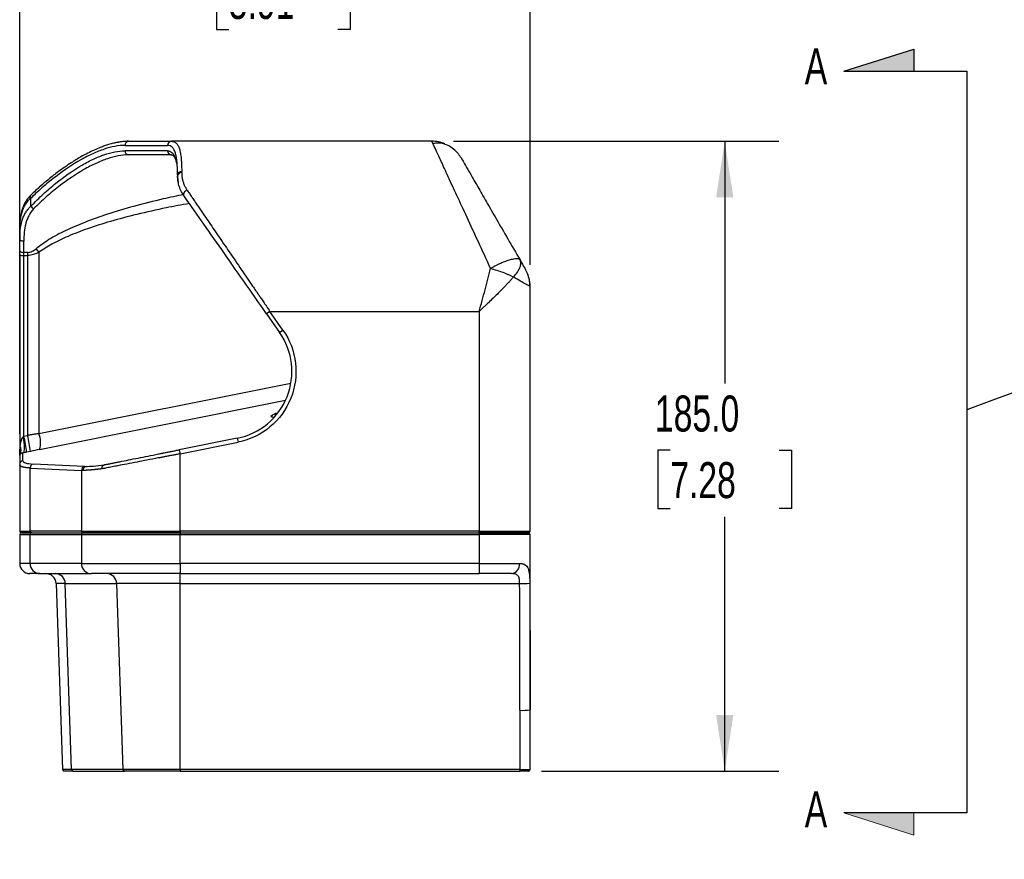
# Model space of a CAD drawing. Header units: millimetres. Extents: x 32 to 1437, y 32 to 1048.
# Tile 15 of 21: x 902 to 1192, y 399 to 645. Entities that reach past the tile are written whole.
import ezdxf

# ---------------------------------------------------------------- set-up
doc = ezdxf.new("R2010")
doc.units = ezdxf.units.MM
doc.header["$LTSCALE"] = 5
doc.layers.add('DIMENSIONS', color=140, linetype='Continuous', lineweight=25)
doc.layers.add('TEXT', color=140, linetype='Continuous', lineweight=25)
doc.styles.add('SLDTEXTSTYLE0', font='TXT', dxfattribs={"width": 0.7})
doc.dimstyles.new('SLDDIMSTYLE0', dxfattribs={"dimtxt": 10.790039, "dimasz": 16.51, "dimexe": 0, "dimexo": 0.0625, "dimgap": 2.69751, "dimtad": 0, "dimtih": 1, "dimtoh": 1, "dimrnd": 1e-09, "dimzin": 4, "dimdsep": 46, "dimtxsty": 'SLDTEXTSTYLE0', "dimsah": 1, "dimcen": 0.09, "dimadec": 0, "dimazin": 1, "dimtfac": 1, "dimtofl": 0, "dimtmove": 0, "dimatfit": 3, "dimfxl": 0, "dimfrac": 2, "dimtolj": 1, "dimtzin": 12, "dimarcsym": 0})

# ---------------------------------------------------------------- blocks, each defined once
blk = doc.blocks.new('SW_NOTE_0')
at = {"layer": 'TEXT', "color": 0, "insert": (23.2, 68.2), "char_height": 52.9, "attachment_point": 2, "style": 'SLDTEXTSTYLE0'}
blk.add_mtext('A', dxfattribs=at)
blk = doc.blocks.new('SW_NOTE_0_1')
at = {"layer": 'TEXT', "color": 0, "insert": (23.2, 68.2), "char_height": 52.9, "attachment_point": 2, "style": 'SLDTEXTSTYLE0'}
blk.add_mtext('A', dxfattribs=at)
blk = doc.blocks.new('Block14')
at = {"layer": 'DIMENSIONS'}
for points in [[(249.6, -1041.6), (249.6, -1009.1), (146.9, -1041.6)], [(249.6, -2130.8), (146.9, -2130.8), (249.6, -2163.3)]]:
    blk.add_hatch(color=256, dxfattribs=at).paths.add_polyline_path(points, flags=0)
for p, q in [((146.9, -1041.6), (249.6, -1009.1)), ((249.6, -1009.1), (249.6, -1041.6)), ((146.9, -1041.6), (327.4, -1041.6)), ((327.4, -1041.6), (327.4, -2130.8)), ((327.4, -2130.8), (146.9, -2130.8))]:
    blk.add_line(p, q, dxfattribs=at)
at = {"layer": 'DIMENSIONS', "color": 140, "linetype": 'Continuous', "lineweight": 18}
for p, q in [((146.9, -2130.8), (249.6, -2163.3)), ((249.6, -2163.3), (249.6, -2130.8))]:
    blk.add_line(p, q, dxfattribs=at)
at = {"layer": 'TEXT'}
for name, p in [('SW_NOTE_0', (82.6, -1075.9)), ('SW_NOTE_0_1', (82.6, -2167.3))]:
    blk.add_blockref(name, p, dxfattribs=at)
blk = doc.blocks.new('_D_4')
at = {"layer": 'DIMENSIONS'}
for p, q in [((902.16, 523.73), (902.16, 675.58)), ((1052.16, 573.37), (1052.16, 675.58)), ((902.16, 659.71), (949.01, 659.71)), ((963.63, 659.71), (960.01, 659.71)), ((960.01, 659.71), (960.01, 642.56)), ((995.69, 659.71), (999.32, 659.71)), ((999.32, 659.71), (999.32, 642.56)), ((1052.16, 659.71), (1010.31, 659.71)), ((960.01, 642.56), (963.63, 642.56)), ((999.32, 642.56), (995.69, 642.56))]:
    blk.add_line(p, q, dxfattribs=at)
for points in [[(902.16, 659.71), (918.67, 657.17), (918.67, 662.25)], [(1052.16, 659.71), (1035.65, 662.25), (1035.65, 657.17)]]:
    blk.add_solid(points, dxfattribs=at)
at = {"layer": 'DIMENSIONS', "char_height": 10.583, "attachment_point": 1, "style": 'SLDTEXTSTYLE0'}
for s, insert in [('150.0', (959.14, 675.76)), ('5.91', (963.63, 656.2))]:
    blk.add_mtext(s, dxfattribs=dict(at, insert=insert))
blk = doc.blocks.new('_D_5')
at = {"layer": 'DIMENSIONS'}
for p, q in [((1029.65, 609.7), (1125.24, 609.7)), ((1109.36, 609.7), (1109.36, 538.54)), ((1093.33, 518.98), (1089.71, 518.98)), ((1089.71, 518.98), (1089.71, 501.83)), ((1125.39, 518.98), (1129.02, 518.98)), ((1129.02, 518.98), (1129.02, 501.83)), ((1089.71, 501.83), (1093.33, 501.83)), ((1129.02, 501.83), (1125.39, 501.83)), ((1109.36, 424.7), (1109.36, 499.41)), ((1055.51, 424.7), (1125.24, 424.7))]:
    blk.add_line(p, q, dxfattribs=at)
for points in [[(1109.36, 609.7), (1106.82, 593.19), (1111.9, 593.19)], [(1109.36, 424.7), (1111.9, 441.21), (1106.82, 441.21)]]:
    blk.add_solid(points, dxfattribs=at)
at = {"layer": 'DIMENSIONS', "char_height": 10.583, "attachment_point": 1, "style": 'SLDTEXTSTYLE0'}
for s, insert in [('185.0', (1088.84, 535.03)), ('7.28', (1093.33, 515.47))]:
    blk.add_mtext(s, dxfattribs=dict(at, insert=insert))

msp = doc.modelspace()

# ---------------------------------------------------------------- linework, layer by layer
for p, q in [((933.198397, 609.651503), (932.10653, 609.535779)), ((933.118275, 608.496424), (945.639569, 608.496424)), ((933.983694, 609.676388), (934.17621, 609.696424)), ((1023.295946, 609.696424), (946.812614, 609.696424)), ((1023.295911, 609.696424), (1023.295946, 609.696424)), ((945.639569, 606.896424), (933.118275, 606.896424)), ((948.571745, 599.828313), (948.571745, 599.525406)), ((949.771745, 600.504807), (949.771745, 600.815163)), ((906.269497, 593.844436), (905.528744, 592.99347)), ((905.465775, 590.634851), (905.465775, 593.024884)), ((902.16346, 584.236518), (902.225937, 585.713057)), ((902.16346, 584.236518), (902.16346, 580.876986)), ((903.36346, 577.068824), (903.36346, 580.338497)), ((902.16346, 576.399348), (902.16346, 517.378491)), ((904.484458, 577.068824), (903.36346, 577.068824)), ((903.36346, 576.163446), (903.36346, 577.068824)), ((903.36346, 576.163446), (904.484458, 576.163446)), ((903.36346, 523.056013), (903.36346, 576.163446)), ((904.484458, 577.068824), (904.484458, 576.163446)), ((904.484458, 576.163446), (904.484458, 523.29356)), ((907.818961, 577.112832), (907.818961, 523.832068)), ((1052.16346, 567.016932), (1052.006012, 567.108184)), ((1052.16346, 495.196424), (1052.16346, 567.016932)), ((975.717482, 559.696424), (974.734499, 559.008132)), ((974.734499, 559.008132), (978.5465, 553.56403)), ((979.529483, 554.252322), (975.717482, 559.696424)), ((975.717482, 559.696424), (1037.16346, 559.696424)), ((1037.16346, 559.696424), (1037.16346, 495.196424)), ((978.5465, 553.56403), (979.529483, 554.252322)), ((907.818961, 523.832068), (981.863378, 538.640951)), ((907.990442, 519.155131), (980.276642, 533.612371)), ((903.36346, 523.056013), (904.484458, 523.29356)), ((966.085782, 522.480888), (949.063357, 519.076403)), ((949.298696, 517.899706), (966.321122, 521.304191)), ((966.085782, 522.480888), (966.321122, 521.304191)), ((903.111945, 515.857926), (903.111945, 518.145247)), ((905.322839, 518.605617), (904.201841, 518.36807)), ((949.063357, 519.076403), (949.298696, 517.899706)), ((902.16346, 517.378491), (902.16346, 514.687445)), ((949.298696, 495.196424), (949.298696, 517.899706)), ((902.16346, 514.687445), (902.16346, 495.196424)), ((905.230135, 513.728555), (920.320922, 513.028285)), ((905.230135, 495.196424), (905.230135, 513.728555)), ((921.228518, 514.198765), (906.137732, 514.899036)), ((920.320922, 513.028285), (920.320922, 495.196424)), ((902.16346, 495.196424), (905.230135, 495.196424)), ((920.320922, 495.196424), (905.230135, 495.196424)), ((920.320922, 495.196424), (949.298696, 495.196424)), ((1037.16346, 495.196424), (949.298696, 495.196424)), ((949.298696, 495.196424), (949.298696, 494.696424)), ((1037.16346, 495.196424), (1052.16346, 495.196424)), ((1037.16346, 494.696424), (1037.16346, 495.196424)), ((902.16346, 494.196424), (905.230135, 494.196424)), ((902.16346, 494.196424), (902.16346, 485.696424)), ((905.230135, 494.196424), (920.320922, 494.196424)), ((905.230135, 485.696424), (905.230135, 494.196424)), ((905.713098, 494.696424), (920.803885, 494.696424)), ((920.320922, 494.196424), (949.298696, 494.196424)), ((920.320922, 494.196424), (920.320922, 485.696424)), ((949.298696, 494.696424), (949.298696, 494.196424)), ((949.298696, 494.696424), (1037.16346, 494.696424)), ((949.298696, 494.196424), (1037.16346, 494.196424)), ((949.298696, 485.696424), (949.298696, 494.196424)), ((1037.16346, 494.696424), (1037.16346, 494.196424)), ((1052.16346, 494.196424), (1037.16346, 494.196424)), ((1037.16346, 494.196424), (1037.16346, 485.696424)), ((1052.16346, 442.658034), (1052.16346, 494.196424)), ((905.230135, 485.696424), (902.16346, 485.696424)), ((920.320922, 485.696424), (905.230135, 485.696424)), ((920.320922, 485.696424), (949.298696, 485.696424)), ((949.298696, 485.696424), (949.298696, 482.696424)), ((1037.16346, 485.696424), (949.298696, 485.696424)), ((1037.16346, 485.696424), (1037.16346, 482.696424)), ((1037.16346, 485.696424), (1049.071494, 485.696424)), ((908.127913, 482.696424), (923.218699, 482.696424)), ((949.298696, 482.696424), (1037.16346, 482.696424)), ((949.298696, 479.801122), (949.298696, 482.696424)), ((915.56661, 479.801122), (912.864566, 479.801122)), ((912.864566, 479.801122), (914.772013, 425.178974)), ((915.56661, 479.801122), (930.657396, 479.801122)), ((917.409063, 425.178974), (915.56661, 479.801122)), ((949.298696, 479.801122), (930.657396, 479.801122)), ((930.657396, 479.801122), (932.499849, 425.178974)), ((949.298696, 479.801122), (1049.092756, 479.801122)), ((949.298696, 425.178974), (949.298696, 479.801122)), ((1049.16346, 442.553336), (1049.16346, 425.178974)), ((1052.16346, 425.196424), (1052.16346, 442.658034)), ((917.409063, 425.178974), (914.772013, 425.178974)), ((932.499849, 425.178974), (917.409063, 425.178974)), ((917.891731, 424.696424), (932.982518, 424.696424)), ((949.298696, 425.178974), (932.499849, 425.178974)), ((1049.16346, 425.178974), (949.298696, 425.178974)), ((949.298696, 425.178974), (949.298696, 424.696424)), ((949.298696, 424.696424), (1049.16346, 424.696424)), ((1049.16346, 425.178974), (1049.16346, 424.696424))]:
    msp.add_line(p, q)
at = {"flags": 128}
for points in [[(905.465775, 593.024884), (905.35705, 593.283219), (905.313476, 593.523109), (905.338164, 593.727425), (905.429351, 593.881577), (905.436881, 593.889031)], [(951.363207, 595.333216), (951.097779, 595.215399), (950.848722, 595.052095), (950.631398, 594.853379), (950.45921, 594.631506), (950.342779, 594.400161), (950.289285, 594.173613), (950.302029, 593.965835), (950.380224, 593.789642)], [(903.36346, 580.338497), (903.129351, 580.348844), (902.904239, 580.379487), (902.696775, 580.429249), (902.514931, 580.496217), (902.365696, 580.577817), (902.254804, 580.670915), (902.186517, 580.771932), (902.16346, 580.876986)], [(902.16346, 577.522018), (902.186517, 577.433604), (902.254804, 577.348588), (902.365696, 577.270237), (902.514931, 577.201562), (902.696775, 577.145201), (902.904239, 577.103322), (903.129351, 577.077532), (903.36346, 577.068824)], [(903.111945, 522.815724), (903.279751, 522.010809), (903.40496, 521.207421), (903.48227, 520.43957), (903.508409, 519.739765), (903.48227, 519.137631), (903.40496, 518.65866), (903.279751, 518.323131), (903.111945, 518.145247)]]:
    msp.add_lwpolyline(points, dxfattribs=at)
for centre, radius, start, end in [((934.275914, 608.554722), 1.159106, 104.60228828, 182.88296913), ((946.826246, 608.50975), 1.186752, 90.65819715, 180.64341133), ((1023.295946, 599.696424), 10, 67.46182677, 90), ((934.252012, 606.829596), 1.135705, 176.62660906, 266.17297641), ((946.826246, 606.883097), 1.186752, 179.35658867, 269.34180285), ((1023.295946, 599.696424), 10, 30, 49.22033453), ((949.674635, 599.710229), 1.109194, 84.97732368, 173.88871104), ((949.671583, 599.402685), 1.106664, 84.8072133, 173.63321), ((907.320677, 591.726292), 2.152187, 210.47294277, 240.76292988), ((903.075053, 577.866429), 1.727232, 238.14460052, 279.61204505), ((892.670695, 565.784125), 18.915854, 36.79116039, 40.821171), ((1042.16346, 567.016932), 10, 0, 30), ((962.16346, 542.092502), 20, 281.30993247, 35), ((978.834002, 525.542821), 4.378857, 101.4191409, 130.53638226), ((976.749696, 530.459047), 1.7615, 244.38090798, 279.36662106), ((900.853751, 521.235075), 7.433607, 343.75156687, 20.44807618), ((869.691978, 514.61534), 34.713306, 6.20616855, 14.07275679), ((870.812977, 514.852887), 34.713306, 6.20616855, 14.07275679), ((899.848781, 518.948138), 2.739776, 334.45005028, 25.54994972), ((903.361231, 514.686383), 1.197772, 102.01246599, 179.94917585), ((906.426006, 513.738388), 1.195911, 103.9485219, 180.47112694), ((921.516793, 513.038118), 1.195911, 103.9485219, 180.47112694), ((921.962459, 513.039542), 1.188135, 104.55083738, 180.98644332), ((902.66346, 495.196424), 0.5, 180, 270), ((905.721767, 495.18805), 0.491703, 179.0242395, 268.98981489), ((920.812553, 495.18805), 0.491703, 179.0242395, 268.98981489), ((1051.66346, 495.196424), 0.5, 270, 0), ((902.66346, 494.196424), 0.5, 90, 180), ((905.721767, 494.204797), 0.491703, 91.01018511, 180.9757605), ((920.812553, 494.204797), 0.491703, 91.01018511, 180.9757605), ((1051.66346, 494.196424), 0.5, 0, 90), ((905.16346, 485.696424), 3, 180, 270), ((908.179925, 485.646183), 2.950218, 179.0242395, 268.98981489), ((923.270712, 485.646183), 2.950218, 179.0242395, 268.98981489), ((1046.340549, 485.419094), 2.744991, 277.31151895, 5.7985406), ((909.866393, 479.696424), 3, 2, 90), ((912.621016, 479.750817), 2.946023, 0.97839674, 89.03566616), ((927.711803, 479.750817), 2.946023, 0.97839674, 89.03566616), ((1049.630267, 507.018108), 27.222293, 268.86860672, 275.15263214), ((1049.912546, 464.122141), 21.581809, 268.01091196, 275.98665332), ((915.271709, 425.196424), 0.5, 182, 270), ((917.899995, 425.187358), 0.491004, 180.97839674, 269.03566616), ((932.990782, 425.187358), 0.491004, 180.97839674, 269.03566616), ((1051.66346, 425.196424), 0.5, 270, 0)]:
    msp.add_arc(centre, radius, start, end)
for points, knots in [([(930.342435, 609.243637), (930.13989, 609.206633), (929.47711, 609.085547), (928.384317, 608.769265), (927.077928, 608.347412), (925.668887, 607.819429), (924.030302, 607.121268), (922.144352, 606.207343), (920.345708, 605.232489), (918.722213, 604.275409), (917.139308, 603.282178), (915.40948, 602.12289), (913.684576, 600.883349), (912.048346, 599.641173), (910.299556, 598.243995), (908.058109, 596.351272), (906.378048, 594.773109), (905.436661, 593.888819)], [0, 0, 0, 0, 0.0278688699, 0.0911941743, 0.1437516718, 0.1975311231, 0.2702992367, 0.347916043, 0.4273647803, 0.485212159, 0.5401014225, 0.614123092, 0.6875242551, 0.7405746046, 0.8036971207, 0.8900059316, 1, 1, 1, 1]), ([(933.118275, 608.496424), (932.155081, 608.496424), (931.160056, 608.395522), (929.109066, 608.014803), (928.053082, 607.73489), (925.882435, 607.010326), (924.767767, 606.565632), (923.053345, 605.780864), (922.4748, 605.499607), (921.303834, 604.898197), (920.710457, 604.577499), (917.720315, 602.883099), (915.289938, 601.262267), (911.615658, 598.461569), (910.386231, 597.465705), (907.925195, 595.344968), (906.693522, 594.220162), (905.465775, 593.024884)], [0, 0, 0, 0, 0.125, 0.125, 0.25, 0.25, 0.375, 0.375, 0.4375, 0.4375, 0.5, 0.5, 0.75, 0.75, 0.875, 0.875, 1, 1, 1, 1]), ([(931.537201, 609.475438), (931.477209, 609.469418), (930.937497, 609.41526), (930.376412, 609.276663), (929.877695, 609.153471)], [0, 0, 0, 0, 0.111154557, 1, 1, 1, 1]), ([(933.983705, 609.67639), (933.217341, 609.648753), (932.044739, 609.606465), (930.780441, 609.336993), (930.342435, 609.243637)], [0, 0, 0, 0, 0.6535580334, 1, 1, 1, 1]), ([(934.17621, 609.696424), (933.430369, 609.693729), (932.666144, 609.690969), (931.831751, 609.508908), (931.811678, 609.504529)], [0, 0, 0, 0, 0.9759433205, 1, 1, 1, 1]), ([(948.571745, 599.828313), (948.571745, 601.250453), (948.524122, 602.498759), (948.363174, 604.119206), (948.294595, 604.617177), (948.166876, 605.300356), (948.120159, 605.517442), (948.017999, 605.930111), (947.962432, 606.126006), (947.664112, 607.043966), (947.359098, 607.587664), (946.607802, 608.313924), (946.16155, 608.496424), (945.639569, 608.496424)], [0, 0, 0, 0, 0.25, 0.25, 0.375, 0.375, 0.4375, 0.4375, 0.5, 0.5, 0.75, 0.75, 1, 1, 1, 1]), ([(946.812614, 609.696424), (946.860048, 609.695531), (946.954859, 609.693747), (947.092593, 609.679305), (947.226929, 609.656254), (947.357553, 609.623763), (947.48455, 609.582067), (947.607896, 609.531121), (947.727598, 609.470955), (947.843655, 609.401582), (947.956066, 609.32302), (948.064832, 609.235288), (948.327644, 608.993091), (948.703442, 608.483528), (949.112961, 607.504679), (949.420809, 606.242457), (949.583015, 605.054617), (949.664995, 604.109089), (949.703983, 603.523941), (949.734335, 602.902991), (949.755849, 602.24481), (949.769286, 601.551192), (949.770921, 601.061599), (949.771745, 600.815163)], [0, 0, 0, 0, 0.0228476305, 0.0456669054, 0.0684584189, 0.0912227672, 0.1139605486, 0.1366723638, 0.1593588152, 0.1820205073, 0.2046580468, 0.2272720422, 0.2498631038, 0.3741039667, 0.4993039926, 0.6231091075, 0.7497662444, 0.7900506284, 0.8309006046, 0.8723184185, 0.9143062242, 0.9568660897, 1, 1, 1, 1]), ([(1040.534355, 572.374172), (1039.310855, 575.023129), (1038.113796, 577.614837), (1035.804684, 582.614211), (1034.69267, 585.021793), (1032.583623, 589.588013), (1031.586617, 591.746595), (1029.734444, 595.756667), (1028.8793, 597.608108), (1027.33389, 600.954019), (1026.643642, 602.448448), (1025.446622, 605.040074), (1024.939863, 606.137238), (1024.123475, 607.904771), (1023.813855, 608.575119), (1023.400088, 609.47095), (1023.295946, 609.696424), (1023.295946, 609.696424)], [0, 0, 0, 0, 0.125, 0.125, 0.25, 0.25, 0.375, 0.375, 0.5, 0.5, 0.625, 0.625, 0.75, 0.75, 0.875, 0.875, 1, 1, 1, 1]), ([(1030.399214, 606.735144), (1029.90574, 607.174891), (1028.905268, 608.066438), (1027.176091, 608.865222), (1025.366474, 609.254456), (1024.194336, 609.100289), (1023.606971, 609.023034)], [0, 0, 0, 0, 0.2427661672, 0.4921855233, 0.7455311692, 1, 1, 1, 1]), ([(905.465775, 590.634851), (906.66756, 591.895237), (907.891705, 593.091125), (910.339847, 595.335545), (911.565402, 596.386055), (915.233099, 599.334455), (917.665643, 601.032486), (921.261335, 603.159279), (922.436517, 603.78839), (924.728707, 604.880686), (925.847167, 605.344729), (928.0264, 606.100949), (929.08718, 606.393172), (931.148555, 606.790855), (932.149173, 606.896424), (933.118275, 606.896424)], [0, 0, 0, 0, 0.125, 0.125, 0.25, 0.25, 0.5, 0.5, 0.625, 0.625, 0.75, 0.75, 0.875, 0.875, 1, 1, 1, 1]), ([(934.17621, 605.696424), (933.198198, 605.696424), (932.188382, 605.593539), (930.108056, 605.205967), (929.037524, 604.921173), (926.838257, 604.184178), (925.709515, 603.731933), (923.396253, 602.667408), (922.210267, 602.054291), (918.58152, 599.981569), (916.126613, 598.326708), (912.425199, 595.453268), (911.188377, 594.429465), (908.717729, 592.242108), (907.48233, 591.076623), (906.269497, 589.84828)], [0, 0, 0, 0, 0.125, 0.125, 0.25, 0.25, 0.375, 0.375, 0.5, 0.5, 0.75, 0.75, 0.875, 0.875, 1, 1, 1, 1]), ([(946.812614, 605.696424), (946.730827, 605.696424), (946.567296, 605.696424), (946.309669, 605.696424), (946.043104, 605.696424), (945.766712, 605.696424), (945.480731, 605.696424), (945.185098, 605.696424), (944.879829, 605.696424), (944.56492, 605.696424), (944.240371, 605.696424), (943.906184, 605.696424), (943.562357, 605.696424), (943.208891, 605.696424), (942.845785, 605.696424), (942.473041, 605.696424), (942.090657, 605.696424), (941.568131, 605.696424), (940.891715, 605.696424), (940.043052, 605.696424), (939.157761, 605.696424), (938.235782, 605.696424), (937.277344, 605.696424), (936.281589, 605.696424), (935.251723, 605.696424), (934.534825, 605.696424), (934.17621, 605.696424)], [0, 0, 0, 0, 0.0312909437, 0.0625653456, 0.0938255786, 0.1250740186, 0.1563130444, 0.1875450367, 0.2187723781, 0.249997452, 0.2812226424, 0.3124503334, 0.3436829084, 0.3749227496, 0.4061722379, 0.4374337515, 0.4687096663, 0.5000023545, 0.5625671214, 0.6250752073, 0.6875456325, 0.7499974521, 0.8124497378, 0.8749215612, 0.9374319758, 1, 1, 1, 1]), ([(945.639569, 606.896424), (946.110891, 606.896424), (946.521696, 606.742483), (947.051454, 606.279347), (947.213622, 606.08613), (947.509746, 605.62012), (947.64386, 605.346388), (948.000086, 604.416468), (948.178417, 603.649652), (948.434709, 601.826158), (948.512606, 600.769494), (948.548358, 599.561364)], [0, 0, 0, 0, 0.25, 0.25, 0.375, 0.375, 0.5, 0.5, 0.75, 0.75, 1, 1, 1, 1]), ([(946.599163, 605.716457), (946.764344, 605.713602), (947.050423, 605.708657), (947.307425, 605.510509), (947.483206, 605.303561), (947.643789, 605.039597), (947.793869, 604.727805), (947.877793, 604.489327), (947.921962, 604.363815)], [0, 0, 0, 0, 0.2940899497, 0.5093386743, 0.6632950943, 0.8007839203, 0.8951521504, 1, 1, 1, 1]), ([(1031.9562, 604.696424), (1031.9562, 604.696424), (1032.060342, 604.516045), (1032.474109, 603.79938), (1032.783729, 603.263102), (1033.600117, 601.849075), (1034.106876, 600.971344), (1035.303896, 598.898043), (1035.994144, 597.7025), (1037.539554, 595.025771), (1038.394698, 593.544619), (1040.246871, 590.336561), (1041.243877, 588.609695), (1043.352924, 584.956719), (1044.464938, 583.030654), (1046.77405, 579.031154), (1047.971107, 576.95779), (1049.194609, 574.838623)], [0, 0, 0, 0, 0.125, 0.125, 0.25, 0.25, 0.375, 0.375, 0.5, 0.5, 0.625, 0.625, 0.75, 0.75, 0.875, 0.875, 1, 1, 1, 1]), ([(948.548358, 599.561364), (948.551828, 599.455985), (948.558734, 599.246297), (948.579259, 598.92723), (948.607712, 598.607216), (948.645482, 598.28602), (948.691798, 597.964384), (948.731329, 597.748096), (948.750996, 597.640492)], [0, 0, 0, 0, 0.1709097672, 0.3400839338, 0.507553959, 0.673347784, 0.83748966, 1, 1, 1, 1]), ([(950.380224, 593.789642), (950.0393, 594.276531), (949.759736, 594.767052), (949.297293, 595.746784), (949.114649, 596.236092), (948.830829, 597.207906), (948.730599, 597.68838), (948.601316, 598.623539), (948.571745, 599.080198), (948.571745, 599.525406)], [0, 0, 0, 0, 0.25, 0.25, 0.5, 0.5, 0.75, 0.75, 1, 1, 1, 1]), ([(949.771745, 600.504807), (949.772568, 600.410505), (949.774203, 600.223244), (949.787655, 599.93963), (949.8092, 599.656841), (949.839597, 599.374722), (949.878646, 599.093545), (949.926401, 598.813464), (949.982848, 598.534662), (950.047989, 598.257304), (950.138659, 597.918746), (950.263191, 597.520228), (950.432935, 597.063618), (950.627002, 596.615959), (950.846179, 596.178182), (951.087653, 595.750564), (951.271944, 595.471441), (951.363207, 595.333216)], [0, 0, 0, 0, 0.0588208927, 0.1168031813, 0.17396666, 0.2303319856, 0.2859207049, 0.3407552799, 0.3948591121, 0.4482565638, 0.5009729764, 0.5890706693, 0.6749909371, 0.7588806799, 0.84089771, 0.9212108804, 1, 1, 1, 1]), ([(905.436662, 593.88882), (904.953445, 593.349579), (903.957326, 592.23797), (903.017671, 590.206011), (902.397547, 587.94153), (902.266384, 586.309603), (902.199315, 585.475137)], [0, 0, 0, 0, 0.230159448, 0.4744575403, 0.7312704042, 1, 1, 1, 1]), ([(950.370803, 594.055249), (948.3552, 593.635527), (943.412084, 592.606191), (935.928595, 590.703244), (928.230587, 588.427247), (921.502727, 586.050055), (915.754393, 583.564313), (910.917382, 581.04781), (908.225133, 579.063303), (906.985335, 578.149425)], [0, 0, 0, 0, 0.1320931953, 0.3239487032, 0.4959755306, 0.6484547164, 0.7833829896, 0.9002464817, 1, 1, 1, 1]), ([(974.734499, 559.008132), (972.475284, 562.234626), (970.21618, 565.460961), (965.786391, 571.787355), (963.615847, 574.887213), (959.448354, 580.83901), (957.451511, 583.690797), (953.709732, 589.034611), (951.964874, 591.526528), (950.380224, 593.789642)], [0, 0, 0, 0, 0.25, 0.25, 0.5, 0.5, 0.75, 0.75, 1, 1, 1, 1]), ([(951.363207, 595.333216), (951.471679, 595.174499), (951.689537, 594.855727), (952.022295, 594.368891), (952.361141, 593.873161), (952.706412, 593.368028), (953.058019, 592.853612), (953.415984, 592.329864), (953.780302, 591.796789), (954.150975, 591.254381), (954.528001, 590.702642), (954.911382, 590.141579), (955.301116, 589.571201), (955.697204, 588.991523), (956.099649, 588.402564), (956.82105, 587.346888), (957.892688, 585.779256), (959.35172, 583.644681), (960.897642, 581.382235), (962.958149, 578.366242), (965.672089, 574.39775), (968.393673, 570.41267), (970.684173, 567.061846), (972.007992, 565.124197), (973.060769, 563.584127), (973.822439, 562.469864), (974.723385, 561.151275), (975.370687, 560.203956), (975.717482, 559.696424)], [0, 0, 0, 0, 0.0161056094, 0.0323467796, 0.0487239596, 0.0652375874, 0.0818880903, 0.098675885, 0.1156013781, 0.1326649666, 0.1498670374, 0.1672079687, 0.1846881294, 0.2023078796, 0.2200675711, 0.2379675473, 0.297074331, 0.3585506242, 0.4224058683, 0.4886484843, 0.60936868, 0.7452697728, 0.8056835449, 0.8733793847, 0.8971097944, 0.9261234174, 0.9604201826, 1, 1, 1, 1]), ([(905.465775, 593.024884), (905.397113, 592.965468), (905.259153, 592.846085), (905.061092, 592.65971), (904.86846, 592.466997), (904.682075, 592.267466), (904.501841, 592.061247), (904.327902, 591.848305), (904.160329, 591.628649), (903.999205, 591.402277), (903.844599, 591.16919), (903.69658, 590.929387), (903.555205, 590.682869), (903.420529, 590.429636), (903.292599, 590.169688), (903.171456, 589.903024), (903.057136, 589.629646), (902.949666, 589.349551), (902.813077, 588.960109), (902.659385, 588.452445), (902.504325, 587.816486), (902.378429, 587.153569), (902.281257, 586.463764), (902.213024, 585.746843), (902.170977, 585.003669), (902.165983, 584.494066), (902.16346, 584.236518)], [0, 0, 0, 0, 0.0271130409, 0.0544777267, 0.0821028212, 0.1099968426, 0.1381680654, 0.1666245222, 0.1953740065, 0.2244240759, 0.2537820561, 0.2834550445, 0.3134499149, 0.3437733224, 0.374431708, 0.4054313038, 0.4367781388, 0.4684780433, 0.5005366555, 0.5673785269, 0.6356584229, 0.705418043, 0.7766964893, 0.8495304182, 0.9239541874, 1, 1, 1, 1]), ([(902.16346, 580.876986), (902.164235, 581.042548), (902.165776, 581.371795), (902.178668, 581.858283), (902.199652, 582.335738), (902.229688, 582.803846), (902.268826, 583.26269), (902.317345, 583.712248), (902.375456, 584.152525), (902.443376, 584.583521), (902.521308, 585.005235), (902.609448, 585.417668), (902.707979, 585.820818), (902.83735, 586.287921), (903.005767, 586.811875), (903.223934, 587.384115), (903.467711, 587.929444), (903.737026, 588.447863), (904.031794, 588.939332), (904.351552, 589.403998), (904.69676, 589.841315), (905.064062, 590.253249), (905.332702, 590.50844), (905.465775, 590.634851)], [0, 0, 0, 0, 0.04420636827, 0.08791182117, 0.13112364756, 0.17384938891, 0.21609684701, 0.25787409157, 0.29918946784, 0.34005160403, 0.38046941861, 0.42045212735, 0.46000925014, 0.49915061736, 0.55972123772, 0.61894493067, 0.6768668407, 0.7335352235, 0.78900160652, 0.84332093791, 0.89655171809, 0.94875610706, 1, 1, 1, 1]), ([(952.035098, 591.426237), (949.742265, 591.01081), (944.551786, 590.070372), (936.821416, 588.315129), (929.124511, 586.291946), (922.373199, 584.168218), (916.604317, 581.945689), (911.77528, 579.71089), (909.061126, 577.928544), (907.818961, 577.112832)], [0, 0, 0, 0, 0.14884923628, 0.33696254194, 0.50695871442, 0.65845977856, 0.7905712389, 0.9041524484, 1, 1, 1, 1]), ([(906.269497, 589.84828), (905.657713, 589.228673), (905.184226, 588.545923), (904.612355, 587.444542), (904.445107, 587.063423), (904.152866, 586.27984), (904.029237, 585.881466), (903.713148, 584.667673), (903.574939, 583.833638), (903.399852, 582.119305), (903.36346, 581.237661), (903.36346, 580.338497)], [0, 0, 0, 0, 0.25, 0.25, 0.375, 0.375, 0.5, 0.5, 0.75, 0.75, 1, 1, 1, 1]), ([(904.484458, 577.068824), (904.717889, 577.068824), (904.94592, 577.098942), (905.39279, 577.210387), (905.613532, 577.292827), (906.241654, 577.590571), (906.623186, 577.854307), (906.985335, 578.149425)], [0, 0, 0, 0, 0.25, 0.25, 0.5, 0.5, 1, 1, 1, 1]), ([(907.818961, 577.112832), (907.335717, 576.853601), (906.827386, 576.622101), (905.98989, 576.360408), (905.695568, 576.287926), (905.099741, 576.189934), (904.795699, 576.163446), (904.484458, 576.163446)], [0, 0, 0, 0, 0.5, 0.5, 0.75, 0.75, 1, 1, 1, 1]), ([(1049.194609, 574.838623), (1049.133662, 574.944187), (1049.031179, 575.030241), (1048.733349, 575.151742), (1048.537904, 575.187108), (1048.051964, 575.198404), (1047.76143, 575.174268), (1047.093202, 575.062913), (1046.715556, 574.975674), (1045.891049, 574.741043), (1045.444317, 574.59369), (1044.506935, 574.248136), (1044.016451, 574.050017), (1043.019617, 573.616768), (1042.51341, 573.381732), (1041.511111, 572.890254), (1041.015101, 572.633887), (1040.534355, 572.374172)], [0, 0, 0, 0, 0.125, 0.125, 0.25, 0.25, 0.375, 0.375, 0.5, 0.5, 0.625, 0.625, 0.75, 0.75, 0.875, 0.875, 1, 1, 1, 1]), ([(1047.276147, 569.838623), (1047.718519, 570.306838), (1048.114193, 570.788303), (1048.764636, 571.738562), (1049.018944, 572.206977), (1049.357314, 573.088856), (1049.441237, 573.501957), (1049.43867, 574.240229), (1049.35244, 574.565252), (1049.194609, 574.838623)], [0, 0, 0, 0, 0.25, 0.25, 0.5, 0.5, 0.75, 0.75, 1, 1, 1, 1]), ([(1049.194609, 574.838623), (1049.706081, 573.952729), (1050.118855, 573.237783), (1050.677833, 572.269605), (1050.823714, 572.016932), (1050.823714, 572.016932)], [0, 0, 0, 0, 0.5, 0.5, 1, 1, 1, 1]), ([(1037.16346, 559.696424), (1037.766071, 561.826979), (1038.364673, 563.942807), (1039.5061, 568.161974), (1040.049929, 570.265442), (1040.534355, 572.374172)], [0, 0, 0, 0, 0.5, 0.5, 1, 1, 1, 1]), ([(1040.534355, 572.374172), (1041.14116, 572.211128), (1041.759423, 572.029784), (1042.984822, 571.63787), (1043.591739, 571.427348), (1044.758628, 570.988487), (1045.318388, 570.760229), (1046.36045, 570.299364), (1046.842627, 570.066838), (1047.276147, 569.838623)], [0, 0, 0, 0, 0.25, 0.25, 0.5, 0.5, 0.75, 0.75, 1, 1, 1, 1]), ([(1052.082546, 567.063647), (1052.08113, 567.696821), (1052.078365, 568.932908), (1051.622464, 570.220799), (1051.400094, 570.848979)], [0, 0, 0, 0, 0.5122408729, 1, 1, 1, 1]), ([(1047.276147, 569.838623), (1047.179405, 569.72686), (1046.983932, 569.501038), (1046.680145, 569.157151), (1046.364716, 568.805141), (1046.036961, 568.444876), (1045.696941, 568.076393), (1045.344544, 567.699682), (1044.97974, 567.314745), (1044.602511, 566.921582), (1044.212874, 566.520192), (1043.810876, 566.110576), (1043.396599, 565.692734), (1042.970156, 565.266664), (1042.276354, 564.579418), (1041.254433, 563.581951), (1040.194227, 562.565647), (1039.34251, 561.75516), (1038.719877, 561.164909), (1037.980665, 560.46675), (1037.448546, 559.965156), (1037.16346, 559.696424)], [0, 0, 0, 0, 0.03422208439, 0.06914737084, 0.10477623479, 0.14110902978, 0.17814608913, 0.21588772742, 0.25433424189, 0.29348591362, 0.33334300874, 0.37390577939, 0.41517446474, 0.4571492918, 0.49983047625, 0.61779802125, 0.74992656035, 0.79679297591, 0.85409430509, 0.92183014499, 1, 1, 1, 1]), ([(1052.006012, 567.108184), (1051.96771, 567.130463), (1051.851334, 567.198159), (1050.945617, 567.719696), (1049.4186, 568.601768), (1047.992085, 569.425306), (1047.276147, 569.838623)], [0, 0, 0, 0, 0.13800644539, 0.41931790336, 0.70856778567, 1, 1, 1, 1]), ([(979.529483, 554.252322), (983.634983, 548.38906), (984.504535, 540.847786), (979.177795, 527.560283), (973.339845, 522.707936), (966.321122, 521.304191)], [0, 0, 0, 0, 0.5, 0.5, 1, 1, 1, 1]), ([(907.818961, 523.832068), (907.674274, 523.809791), (907.386918, 523.765548), (906.956948, 523.698191), (906.531911, 523.630778), (906.111891, 523.563276), (905.697151, 523.495787), (905.287882, 523.428355), (904.884291, 523.361126), (904.617053, 523.315967), (904.484458, 523.29356)], [0, 0, 0, 0, 0.13141329, 0.260993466, 0.3887408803, 0.5146559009, 0.6387389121, 0.7609903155, 0.8814105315, 1, 1, 1, 1]), ([(902.320633, 520.129797), (902.338232, 520.265395), (902.371894, 520.524763), (902.432196, 520.894647), (902.497513, 521.237052), (902.567677, 521.54945), (902.641418, 521.827631), (902.715978, 522.065579), (902.790789, 522.26928), (902.867355, 522.445868), (902.945915, 522.594828), (903.023765, 522.718149), (903.084273, 522.785103), (903.111945, 522.815724)], [0, 0, 0, 0, 0.1457040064, 0.2786981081, 0.3990118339, 0.5165983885, 0.6189577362, 0.70445142, 0.7808816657, 0.8483879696, 0.9071733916, 0.9575465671, 1, 1, 1, 1]), ([(903.111945, 522.815724), (903.154832, 522.8579), (903.236508, 522.938223), (903.322582, 523.018085), (903.36346, 523.056013)], [0, 0, 0, 0, 0.5250845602, 1, 1, 1, 1]), ([(902.16346, 517.378491), (902.164201, 517.52792), (902.165581, 517.806246), (902.175652, 518.192828), (902.188307, 518.517785), (902.21082, 518.952968), (902.248055, 519.484032), (902.297727, 519.925994), (902.320633, 520.129797)], [0, 0, 0, 0, 0.162643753, 0.3029385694, 0.420884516, 0.5164818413, 0.7770340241, 1, 1, 1, 1]), ([(903.111945, 518.145247), (903.094222, 518.142596), (903.056642, 518.136976), (903.005465, 518.127231), (902.953993, 518.115956), (902.903131, 518.103041), (902.852749, 518.088495), (902.803054, 518.072298), (902.754155, 518.054449), (902.706204, 518.034958), (902.64486, 518.007283), (902.573089, 517.969901), (902.485792, 517.91542), (902.396394, 517.846915), (902.347065, 517.794542), (902.320633, 517.766479)], [0, 0, 0, 0, 0.0265877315, 0.0563772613, 0.0895396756, 0.126198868, 0.1664464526, 0.2103515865, 0.2579674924, 0.3093358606, 0.3644898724, 0.474457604, 0.6010196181, 0.7862152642, 1, 1, 1, 1]), ([(927.100681, 514.683868), (927.212551, 514.706242), (927.436153, 514.750962), (927.779979, 514.819727), (928.12966, 514.889664), (928.485817, 514.960895), (928.848283, 515.033388), (929.217104, 515.107153), (929.592268, 515.182185), (929.973776, 515.258487), (930.36163, 515.336058), (930.755825, 515.414897), (931.156374, 515.495006), (932.258548, 515.715441), (934.14556, 516.092844), (936.939931, 516.651718), (939.878807, 517.239493), (942.243878, 517.712507), (943.948876, 518.053507), (944.96412, 518.256556), (945.983308, 518.460393), (947.006472, 518.665026), (948.033596, 518.870451), (948.719802, 519.007692), (949.063357, 519.076403)], [0, 0, 0, 0, 0.0205060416, 0.0409868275, 0.0614488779, 0.0818987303, 0.1023429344, 0.122788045, 0.1432406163, 0.1637071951, 0.1841943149, 0.2047084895, 0.2252562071, 0.2458439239, 0.3720410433, 0.4984979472, 0.6251375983, 0.7519606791, 0.7933674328, 0.8346795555, 0.8759478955, 0.9172234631, 0.9585572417, 1, 1, 1, 1]), ([(902.320633, 517.766479), (902.305322, 517.747881), (902.272929, 517.708536), (902.233898, 517.646102), (902.199591, 517.574496), (902.170349, 517.484969), (902.166006, 517.417856), (902.16346, 517.378491)], [0, 0, 0, 0, 0.144467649, 0.3056411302, 0.4835291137, 0.6970584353, 1, 1, 1, 1]), ([(903.111945, 515.857926), (903.111945, 515.586658), (903.365901, 515.369963), (904.377382, 515.049418), (905.134901, 514.945571), (906.137732, 514.899036)], [0, 0, 0, 0, 0.5, 0.5, 1, 1, 1, 1]), ([(949.298696, 517.899706), (949.111066, 517.863689), (948.742157, 517.792874), (948.198486, 517.688582), (947.674191, 517.588025), (947.169385, 517.491208), (946.684151, 517.39813), (946.218544, 517.308791), (945.772591, 517.223191), (945.3463, 517.14133), (944.939654, 517.063208), (944.552623, 516.988826), (944.185158, 516.918182), (943.8372, 516.851277), (943.508679, 516.788112), (943.199514, 516.728681), (941.866722, 516.472695), (939.649089, 516.047343), (936.55372, 515.452526), (933.692279, 514.903488), (931.569112, 514.495595), (930.160682, 514.225226), (929.33072, 514.065907), (928.536901, 513.913508), (927.779936, 513.768157), (927.057238, 513.629362), (926.601324, 513.541816), (926.374901, 513.498337)], [0, 0, 0, 0, 0.0216634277, 0.0425936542, 0.062790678, 0.0822544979, 0.1009851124, 0.1189825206, 0.1362467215, 0.1527777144, 0.1685754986, 0.183640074, 0.1979714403, 0.211569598, 0.2244345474, 0.2365662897, 0.2479648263, 0.3816552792, 0.5014031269, 0.6316778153, 0.7540914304, 0.7964248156, 0.8382176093, 0.8794706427, 0.92018478, 0.9603609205, 1, 1, 1, 1]), ([(905.230135, 513.728555), (905.147076, 513.73263), (904.980899, 513.740783), (904.744508, 513.756009), (904.517488, 513.773432), (904.300815, 513.79327), (904.094287, 513.815463), (903.898016, 513.840027), (903.712029, 513.866958), (903.536373, 513.896257), (903.37109, 513.927924), (903.216221, 513.96196), (903.071806, 513.998362), (902.937883, 514.037133), (902.81449, 514.078272), (902.701662, 514.121779), (902.599437, 514.167653), (902.507846, 514.215896), (902.426923, 514.266506), (902.3567, 514.319484), (902.297202, 514.37483), (902.248478, 514.432546), (902.210485, 514.492619), (902.183512, 514.555103), (902.166598, 514.619791), (902.164506, 514.664888), (902.16346, 514.687445)], [0, 0, 0, 0, 0.04130564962, 0.08264094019, 0.12400611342, 0.16540141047, 0.20682707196, 0.24828333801, 0.2897704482, 0.33128864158, 0.37283815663, 0.41441923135, 0.45603210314, 0.4976770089, 0.53935418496, 0.5810638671, 0.62280629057, 0.66458169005, 0.70639029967, 0.74823235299, 0.79010808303, 0.83201772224, 0.87396150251, 0.91593965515, 0.95795241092, 1, 1, 1, 1]), ([(920.7745, 513.019087), (920.720502, 513.019292), (920.612499, 513.0197), (920.461272, 513.022767), (920.367708, 513.026445), (920.320922, 513.028285)], [0, 0, 0, 0, 0.3332744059, 0.6666060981, 1, 1, 1, 1]), ([(926.374901, 513.498337), (926.255634, 513.483337), (926.017276, 513.453358), (925.670039, 513.411092), (925.330804, 513.370849), (925.000367, 513.33282), (924.678623, 513.296954), (924.365702, 513.263264), (924.061669, 513.231746), (923.7666, 513.202403), (923.480563, 513.175233), (923.203624, 513.150236), (922.935846, 513.127413), (922.677287, 513.106764), (922.428002, 513.088288), (922.188042, 513.071985), (921.957457, 513.057856), (921.736285, 513.0459), (921.524584, 513.03612), (921.32233, 513.028503), (921.129786, 513.023101), (920.946123, 513.019716), (920.831684, 513.019297), (920.7745, 513.019087)], [0, 0, 0, 0, 0.0482896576, 0.0965077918, 0.1446550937, 0.1927322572, 0.2407399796, 0.2886789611, 0.3365499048, 0.3843535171, 0.432090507, 0.4797615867, 0.5273674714, 0.5749088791, 0.6223865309, 0.6698011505, 0.7171534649, 0.7644442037, 0.8116740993, 0.8588438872, 0.9059543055, 0.9530060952, 1, 1, 1, 1]), ([(921.663953, 514.189568), (922.236831, 514.189568), (922.979564, 514.229947), (924.777318, 514.389961), (925.832324, 514.509603), (927.023971, 514.66666)], [0, 0, 0, 0, 0.5, 0.5, 1, 1, 1, 1]), ([(926.374901, 513.498338), (926.373133, 513.534742), (926.369547, 513.608592), (926.374295, 513.719859), (926.386988, 513.831802), (926.408734, 513.942779), (926.439443, 514.051038), (926.479041, 514.154822), (926.536785, 514.272218), (926.620258, 514.397695), (926.737007, 514.51821), (926.872426, 514.613746), (926.973383, 514.648997), (927.023971, 514.66666)], [0, 0, 0, 0, 0.06706901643, 0.13605564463, 0.20672597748, 0.27880350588, 0.35197363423, 0.42589059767, 0.50018650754, 0.61976250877, 0.74437851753, 0.8719122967, 1, 1, 1, 1]), ([(927.100681, 514.683868), (927.085219, 514.680753), (927.058123, 514.675294), (927.03423, 514.669253), (927.023971, 514.66666)], [0, 0, 0, 0, 0.57062531, 1, 1, 1, 1]), ([(902.66346, 494.696424), (902.664482, 494.696424), (902.666527, 494.696424), (902.683078, 494.696424), (902.709503, 494.696424), (902.746767, 494.696424), (902.794613, 494.696424), (902.853109, 494.696424), (902.922237, 494.696424), (903.002002, 494.696424), (903.092402, 494.696424), (903.193438, 494.696424), (903.30511, 494.696424), (903.456485, 494.696424), (903.658026, 494.696424), (903.922885, 494.696424), (904.218519, 494.696424), (904.544734, 494.696424), (904.902261, 494.696424), (905.28836, 494.696424), (905.571477, 494.696424), (905.713098, 494.696424)], [0, 0, 0, 0, 0.0417105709, 0.083396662, 0.125063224, 0.1667152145, 0.2083575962, 0.2499953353, 0.2916333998, 0.3332767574, 0.3749303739, 0.4165992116, 0.4582882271, 0.5000023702, 0.5714902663, 0.6429166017, 0.7143063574, 0.7856845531, 0.8570762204, 0.928506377, 1, 1, 1, 1]), ([(905.713098, 494.696424), (905.62977, 494.696424), (905.463162, 494.696424), (905.226369, 494.696424), (904.999291, 494.696424), (904.782862, 494.696424), (904.576833, 494.696424), (904.381269, 494.696424), (904.196153, 494.696424), (904.02149, 494.696424), (903.857279, 494.696424), (903.70352, 494.696424), (903.560212, 494.696424), (903.39578, 494.696424), (903.220876, 494.696424), (903.048938, 494.696424), (902.908306, 494.696424), (902.798777, 494.696424), (902.72111, 494.696424), (902.672469, 494.696424), (902.666464, 494.696424), (902.66346, 494.696424)], [0, 0, 0, 0, 0.0417105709, 0.083396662, 0.125063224, 0.1667152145, 0.2083575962, 0.2499953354, 0.2916333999, 0.3332767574, 0.3749303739, 0.4165992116, 0.4582882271, 0.5000023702, 0.5714902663, 0.6429166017, 0.7143063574, 0.7856845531, 0.8570762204, 0.928506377, 1, 1, 1, 1]), ([(920.803885, 494.696424), (920.848851, 494.696424), (920.938737, 494.696424), (921.084294, 494.696424), (921.237601, 494.696424), (921.399433, 494.696424), (921.569582, 494.696424), (921.748104, 494.696424), (921.934984, 494.696424), (922.130229, 494.696424), (922.583223, 494.696424), (923.365421, 494.696424), (924.608308, 494.696424), (926.030369, 494.696424), (928.174433, 494.696424), (931.253985, 494.696424), (934.763502, 494.696424), (937.750636, 494.696424), (940.036127, 494.696424), (942.362354, 494.696424), (944.2309, 494.696424), (945.628533, 494.696424), (946.542852, 494.696424), (947.459438, 494.696424), (948.378309, 494.696424), (948.991747, 494.696424), (949.298696, 494.696424)], [0, 0, 0, 0, 0.013257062, 0.0265005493, 0.0397344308, 0.0529626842, 0.066189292, 0.0794182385, 0.0926535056, 0.1058990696, 0.1191588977, 0.1811725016, 0.24319982, 0.3069657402, 0.3707452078, 0.5000016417, 0.6292580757, 0.6930239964, 0.7568034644, 0.8188170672, 0.8808443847, 0.9046964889, 0.9285148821, 0.9523227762, 0.9761434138, 1, 1, 1, 1]), ([(949.298696, 494.696424), (949.12813, 494.696424), (948.787171, 494.696424), (948.276096, 494.696424), (947.765698, 494.696424), (947.255977, 494.696424), (946.746932, 494.696424), (946.238564, 494.696424), (945.730875, 494.696424), (945.223857, 494.696424), (944.097287, 494.696424), (942.362511, 494.696424), (940.036465, 494.696424), (937.750797, 494.696424), (934.76365, 494.696424), (931.253985, 494.696424), (928.174563, 494.696424), (926.030476, 494.696424), (924.608503, 494.696424), (923.365497, 494.696424), (922.522976, 494.696424), (921.970482, 494.696424), (921.636891, 494.696424), (921.330922, 494.696424), (921.050061, 494.696424), (920.885984, 494.696424), (920.803885, 494.696424)], [0, 0, 0, 0, 0.013257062, 0.0265005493, 0.0397344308, 0.0529626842, 0.066189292, 0.0794182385, 0.0926535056, 0.1058990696, 0.1191588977, 0.1811725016, 0.24319982, 0.3069657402, 0.3707452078, 0.5000016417, 0.6292580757, 0.6930239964, 0.7568034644, 0.8188170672, 0.8808443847, 0.9046964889, 0.9285148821, 0.9523227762, 0.9761434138, 1, 1, 1, 1]), ([(1037.16346, 494.696424), (1037.29, 494.696424), (1037.542871, 494.696424), (1037.921694, 494.696424), (1038.299632, 494.696424), (1038.676685, 494.696424), (1039.052851, 494.696424), (1039.428138, 494.696424), (1040.139227, 494.696424), (1041.176571, 494.696424), (1042.527453, 494.696424), (1043.844939, 494.696424), (1045.550038, 494.696424), (1047.489835, 494.696424), (1049.064304, 494.696424), (1050.060422, 494.696424), (1050.660032, 494.696424), (1051.121041, 494.696424), (1051.386789, 494.696424), (1051.532345, 494.696424), (1051.607636, 494.696424), (1051.654757, 494.696424), (1051.660557, 494.696424), (1051.66346, 494.696424)], [0, 0, 0, 0, 0.01667806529, 0.03332858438, 0.04996293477, 0.06659252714, 0.08322878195, 0.09988310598, 0.11656686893, 0.17831824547, 0.24009266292, 0.30441822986, 0.36876693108, 0.50000336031, 0.63123978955, 0.69556535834, 0.75991406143, 0.82166543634, 0.8834398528, 0.91260611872, 0.94171410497, 0.97082500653, 1, 1, 1, 1]), ([(1051.66346, 494.696424), (1051.66346, 494.696424), (1050.135708, 494.696424), (1044.697307, 494.696424), (1041.00899, 494.696424), (1037.16346, 494.696424)], [0, 0, 0, 0, 0.5, 0.5, 1, 1, 1, 1]), ([(1049.071494, 485.696424), (1049.136951, 485.695736), (1049.266864, 485.694373), (1049.453122, 485.683136), (1049.631307, 485.665135), (1049.801112, 485.639737), (1049.962862, 485.607107), (1050.116721, 485.567201), (1050.2629, 485.52003), (1050.401608, 485.465591), (1050.702902, 485.324125), (1051.105024, 485.025274), (1051.516171, 484.411633), (1051.751339, 483.723582), (1051.884153, 483.059305), (1051.959121, 482.505422), (1052.012133, 481.908546), (1052.041557, 481.3738), (1052.057821, 480.932503), (1052.066689, 480.593254), (1052.072662, 480.250917), (1052.074274, 480.020882), (1052.075081, 479.905821)], [0, 0, 0, 0, 0.0294293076, 0.0584091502, 0.0869551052, 0.1150834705, 0.1428112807, 0.1701563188, 0.197137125, 0.2237729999, 0.2500840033, 0.3781415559, 0.4996138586, 0.6241640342, 0.6875200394, 0.7494570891, 0.8125472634, 0.8744879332, 0.9061512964, 0.9375177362, 0.9687467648, 1, 1, 1, 1]), ([(949.298696, 482.696424), (943.355304, 482.696424), (937.577348, 482.696424), (928.146928, 482.696424), (924.756962, 482.696424), (923.218699, 482.696424)], [0, 0, 0, 0, 0.5, 0.5, 1, 1, 1, 1]), ([(1049.092756, 479.801122), (1049.091201, 480.005421), (1049.085343, 480.206336), (1049.061737, 480.601421), (1049.043871, 480.794377), (1048.989652, 481.158493), (1048.952766, 481.333047), (1048.850016, 481.655955), (1048.785029, 481.802316), (1048.616273, 482.065723), (1048.511152, 482.182953), (1048.261609, 482.377445), (1048.11642, 482.456565), (1047.777732, 482.581471), (1047.585372, 482.626252), (1047.166373, 482.683392), (1046.937961, 482.696424), (1046.689887, 482.696424)], [0, 0, 0, 0, 0.125, 0.125, 0.25, 0.25, 0.375, 0.375, 0.5, 0.5, 0.625, 0.625, 0.75, 0.75, 0.875, 0.875, 1, 1, 1, 1]), ([(1052.075081, 479.905821), (1052.085526, 477.583335), (1052.108761, 472.417377), (1052.136388, 463.886919), (1052.158791, 453.793479), (1052.161831, 446.543512), (1052.16346, 442.658034)], [0, 0, 0, 0, 0.1870580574, 0.4160774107, 0.6870580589, 1, 1, 1, 1]), ([(949.298696, 424.696424), (945.580389, 424.696424), (941.965582, 424.696424), (936.065718, 424.696424), (933.944887, 424.696424), (932.982518, 424.696424)], [0, 0, 0, 0, 0.5, 0.5, 1, 1, 1, 1]), ([(1049.16346, 425.178974), (1049.556229, 425.178974), (1049.948703, 425.179428), (1050.674316, 425.181176), (1051.0071, 425.18247), (1051.56246, 425.1857), (1051.784819, 425.187636), (1052.085378, 425.191856), (1052.16346, 425.194139), (1052.16346, 425.196424)], [0, 0, 0, 0, 0.25, 0.25, 0.5, 0.5, 0.75, 0.75, 1, 1, 1, 1]), ([(1051.66346, 424.696424), (1051.66346, 424.696424), (1051.598391, 424.696424), (1051.347925, 424.696424), (1051.162627, 424.696424), (1050.699826, 424.696424), (1050.422507, 424.696424), (1049.817829, 424.696424), (1049.490768, 424.696424), (1049.16346, 424.696424)], [0, 0, 0, 0, 0.25, 0.25, 0.5, 0.5, 0.75, 0.75, 1, 1, 1, 1])]:
    msp.add_open_spline(points, degree=3, knots=knots)
for points in [[(934.17621, 609.696424), (939.971266, 609.696424), (944.224777, 609.696424), (946.812614, 609.696424)], [(948.548358, 599.561364), (948.563949, 599.537393), (948.571745, 599.525406), (948.571745, 599.525406)], [(902.16346, 577.522018), (902.16346, 578.661601), (902.16346, 579.777132), (902.16346, 580.876986)], [(902.16346, 576.399348), (902.16346, 576.783417), (902.16346, 577.159314), (902.16346, 577.522018)], [(904.201841, 518.36807), (903.835809, 518.290505), (903.469848, 518.215686), (903.111945, 518.145247)], [(907.990442, 519.155131), (907.109553, 518.978953), (906.216231, 518.794933), (905.322839, 518.605617)], [(921.228518, 514.198765), (921.360622, 514.192635), (921.505835, 514.189568), (921.663953, 514.189568)], [(908.127913, 482.696424), (906.160129, 482.696424), (905.16346, 482.696424), (905.16346, 482.696424)], [(1046.689887, 482.696424), (1044.419344, 482.696424), (1040.897359, 482.696424), (1037.16346, 482.696424)], [(1049.16346, 442.553336), (1049.16346, 455.005998), (1049.139753, 467.458414), (1049.092756, 479.801122)], [(917.891731, 424.696424), (916.152579, 424.696424), (915.271709, 424.696424), (915.271709, 424.696424)]]:
    msp.add_open_spline(points, degree=3)
at = {"layer": 'DIMENSIONS'}
msp.add_open_spline([(1184.669831, 323.427531), (1436.889123, 373.370428), (1127.149223, 448.575288), (1359.007626, 598.179492), (1180.493552, 530.802559)], degree=3, knots=[0, 0, 0, 0, 0.5702176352, 1, 1, 1, 1], dxfattribs=at)

# ---------------------------------------------------------------- block references
at = {"color": 7, "linetype": 'Continuous', "xscale": 0.2, "yscale": 0.2, "zscale": 0.2}
msp.add_blockref('Block14', (1115.012194, 838.574306), dxfattribs=at)

# ---------------------------------------------------------------- dimensions: what is measured, and where the dimension line sits
at = {"layer": 'DIMENSIONS'}
dim = msp.add_linear_dim(base=(902.16346, 659.705947), p1=(1052.16346, 567.016932), p2=(902.16346, 517.378491), dimstyle='SLDDIMSTYLE0', dxfattribs=at)
dim.commit()
dim.dimension.update_dxf_attribs({"geometry": '_D_4', "text_midpoint": (979.661304, 659.705947), "dimtype": 160})
dim = msp.add_linear_dim(base=(1109.362863, 424.696424), p1=(1023.295946, 609.696424), p2=(1049.16346, 424.696424), angle=90, dimstyle='SLDDIMSTYLE0', dxfattribs=at)
dim.commit()
dim.dimension.update_dxf_attribs({"geometry": '_D_5', "text_midpoint": (1109.362863, 518.976246), "dimtype": 160})

doc.saveas('drawing.dxf')
